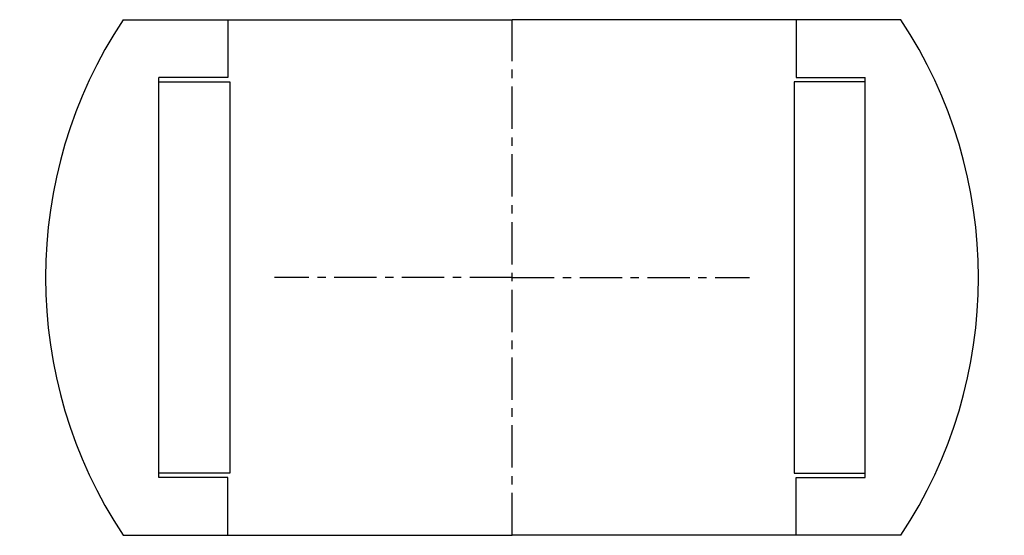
# Model space of a CAD drawing. Extents: x -55 to 55, y -29 to 29.
import ezdxf

# ---------------------------------------------------------------- set-up
doc = ezdxf.new("R2010")
doc.units = 0
doc.header["$LTSCALE"] = 0.15
doc.linetypes.add('CENTER', pattern=[50.8, 31.75, -6.35, 6.35, -6.35])
doc.layers.get('0').update_dxf_attribs({"linetype": 'CONTINUOUS'})
doc.layers.add('CENTER', color=9, linetype='CENTER')

# ---------------------------------------------------------------- blocks, each defined once
blk = doc.blocks.new('7T2-5-C')
for p, q in [((-43.76, 29), (0, 29)), ((-32, 29), (-32, 22.5)), ((43.76, 29), (0, 29)), ((32, 29), (32, 22.5)), ((-32, 22.5), (-39.75, 22.5)), ((-39.75, -22.5), (-39.75, 22.5)), ((32, 22.5), (39.75, 22.5)), ((39.75, -22.5), (39.75, 22.5)), ((-39.75, 22), (-31.75, 22)), ((-31.75, 22), (-31.75, -22)), ((31.75, 22), (31.75, -22)), ((39.75, 22), (31.75, 22)), ((-31.75, -22), (-39.75, -22)), ((31.75, -22), (39.75, -22)), ((-32, -22.5), (-39.75, -22.5)), ((-32, -29), (-32, -22.5)), ((32, -22.5), (39.75, -22.5)), ((32, -29), (32, -22.5)), ((-43.76, -29), (0, -29)), ((43.76, -29), (0, -29))]:
    blk.add_line(p, q)
for start, end in [(146.4695, 213.5305), (326.4695, 33.5305)]:
    blk.add_arc((0, 0), 52.5, start, end)
at = {"layer": 'CENTER'}
for p, q in [((0, -29), (0, 29)), ((0, 0), (-26.75, 0)), ((0, 0), (26.75, 0))]:
    blk.add_line(p, q, dxfattribs=at)

msp = doc.modelspace()

# ---------------------------------------------------------------- block references
msp.add_blockref('7T2-5-C', (0, 0))

doc.saveas('drawing.dxf')
